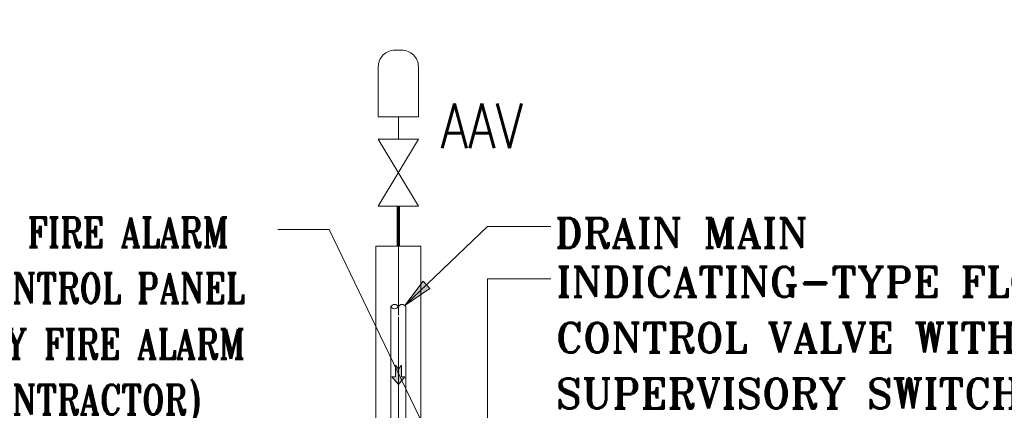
# Model space of a CAD drawing. Header units: inches. Extents: x 113025 to 158499, y 12149 to 30915.
# Tile 152 of 167: x 127975 to 128032, y 20473 to 20495. Entities that reach past the tile are written whole.
import ezdxf
from ezdxf.enums import TextEntityAlignment as Align

# ---------------------------------------------------------------- set-up
doc = ezdxf.new("R2010")
doc.units = ezdxf.units.IN
doc.header["$MEASUREMENT"] = 0
doc.linetypes.add('IMPORT-Center _2_', pattern=[19.999999, 8, -4, 4, -4])
for name, color, linetype in [('FF DRAIN PIPE', 44, 'Continuous'), ('FP-Spr Main', 30, 'Continuous'), ('FPS_Text', 7, 'Continuous'), ('LEDAR', 7, 'Continuous')]:
    doc.layers.add(name, color=color, linetype=linetype)
doc.styles.add('H P', font='romantic.ttf')
doc.styles.add('Romans', font='romans.shx')
doc.styles.add('ROMANT', font='romant__.ttf')
doc.styles.add('romant_1', font='romant__.ttf', dxfattribs={"width": 0.8, "height": 100})
doc.dimstyles.new('HP-50', dxfattribs={"dimscale": 50, "dimtxt": 2, "dimasz": 3, "dimexe": 1, "dimexo": 1, "dimgap": 1, "dimtad": 1, "dimdec": 0, "dimzin": 11, "dimdsep": 46, "dimtxsty": 'H P', "dimcen": 0, "dimdle": 100, "dimclrd": 256, "dimclre": 256, "dimclrt": 256, "dimadec": 0, "dimazin": 0, "dimtfac": 1, "dimtdec": 0, "dimtmove": 0, "dimatfit": 3, "dimfxl": 1, "dimtzin": 11, "dimarcsym": 0})

# ---------------------------------------------------------------- blocks, each defined once
blk = doc.blocks.new('OAPG11')
at = {"color": 0, "linetype": 'ByBlock', "lineweight": 5}
blk.add_lwpolyline([(0, 90), (0, -90), (300, 90), (300, -90)], close=True, dxfattribs=at)

msp = doc.modelspace()

# ---------------------------------------------------------------- hatches: boundary and pattern name
at = {"lineweight": 5}
msp.add_hatch(color=256, dxfattribs=at).paths.add_polyline_path([(127997.643, 20479.044), (127998.687, 20480.439), (127999.083, 20480.025)], flags=0)
at = {"layer": 'FPS_Text', "lineweight": 5}
msp.add_hatch(color=256, dxfattribs=at).paths.add_polyline_path([(127997.267, 20474.499), (127997.643, 20474.938), (127997.44, 20474.938), (127997.44, 20475.613), (127997.267, 20475.377), (127997.094, 20475.613), (127997.094, 20474.938), (127996.891, 20474.938)], flags=0)

# ---------------------------------------------------------------- linework, layer by layer
at = {"lineweight": 5}
for p, q in [((127997.643, 20479.044, 0.266), (127998.687, 20480.439, 0.266)), ((127998.687, 20480.439, 0.266), (127999.083, 20480.025, 0.266)), ((127999.083, 20480.025, 0.266), (127997.643, 20479.044, 0.266))]:
    msp.add_line(p, q, dxfattribs=at)
at = {"lineweight": 5, "elevation": 0.266, "flags": 128}
for points in [[(127997.643, 20479.044), (128002.401, 20483.592), (128006.051, 20483.592)], [(128001.177, 20467.034), (127993.277, 20483.422), (127990.333, 20483.422)], [(128002.401, 20466.72), (128002.401, 20480.59), (128006.051, 20480.59)]]:
    msp.add_lwpolyline(points, dxfattribs=at)
at = {"layer": 'FF DRAIN PIPE', "lineweight": 5}
msp.add_line((127996.837, 20478.983, 0.266), (127996.837, 20438.422, 0.266), dxfattribs=at)
at = {"layer": 'FF DRAIN PIPE', "lineweight": 5, "elevation": 0.266, "flags": 128}
msp.add_lwpolyline([(127997.696, 20456.522), (128024.256, 20456.522), (128024.256, 20457.11), (128018.265, 20457.11), (128018.265, 20459.013), (128017.677, 20459.013), (128017.677, 20457.11), (127997.696, 20457.11), (127997.696, 20478.983)], dxfattribs=at)
at = {"layer": 'FF DRAIN PIPE', "lineweight": 5}
for centre, start, end in [((127997.052, 20478.851, 0.266), 31.4628, 148.5372), ((127997.482, 20478.851, 0.266), 31.4628, 148.5372), ((127997.052, 20479.114, 0.266), 211.4628, 328.5372)]:
    msp.add_arc(centre, 0.252, start, end, dxfattribs=at)
at = {"layer": 'FP-Spr Main', "color": 1, "lineweight": 5, "true_color": 0xff0000}
for p, q in [((127997.267, 20489.899), (127997.267, 20488.617)), ((127995.978, 20482.462, 0.266), (127995.978, 20411.978, 0.266))]:
    msp.add_line(p, q, dxfattribs=at)
at = {"layer": 'FP-Spr Main', "color": 8, "linetype": 'IMPORT-Center _2_', "lineweight": 5, "true_color": 0x808080}
msp.add_line((127997.267, 20477.554, 0.266), (127997.267, 20411.438, 0.266), dxfattribs=at)
at = {"layer": 'FP-Spr Main', "color": 1, "lineweight": 5, "true_color": 0xff0000}
msp.add_lwpolyline([(127997.075, 20493.746), (127997.459, 20493.746, -0.414214), (127998.421, 20492.784), (127998.421, 20489.899), (127996.113, 20489.899), (127996.113, 20492.784, -0.414214)], format="xyb", close=True, dxfattribs=at)
at = {"layer": 'FP-Spr Main', "color": 1, "lineweight": 5, "true_color": 0xff0000, "const_width": 0.178, "elevation": -0.007}
msp.add_lwpolyline([(127997.267, 20482.462), (127997.267, 20484.77)], dxfattribs=at)
at = {"layer": 'FP-Spr Main', "color": 1, "lineweight": 5, "true_color": 0xff0000, "elevation": 0.266, "flags": 128}
for points in [[(127998.556, 20482.462), (127995.978, 20482.462)], [(127998.556, 20482.462), (127998.556, 20463.846), (128000.879, 20463.846)]]:
    msp.add_lwpolyline(points, dxfattribs=at)
at = {"layer": 'FP-Spr Main', "color": 8, "linetype": 'IMPORT-Center _2_', "lineweight": 5, "true_color": 0x808080, "elevation": 0.266, "flags": 128}
msp.add_lwpolyline([(127997.267, 20478.381), (127997.267, 20438.422), (127997.267, 20482.462)], dxfattribs=at)
at = {"layer": 'FPS_Text', "lineweight": 5, "elevation": 0.266, "flags": 128}
for points in [[(127997.094, 20474.938), (127997.094, 20475.613), (127997.267, 20475.377), (127997.44, 20475.613), (127997.44, 20474.938), (127997.643, 20474.938), (127997.267, 20474.499)], [(127997.267, 20474.498), (127996.891, 20474.937), (127997.094, 20474.937)]]:
    msp.add_lwpolyline(points, dxfattribs=at)

# ---------------------------------------------------------------- block references
at = {"layer": 'FP-Spr Main', "color": 1, "lineweight": 5, "true_color": 0xff0000, "xscale": 0.01282237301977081, "yscale": 0.01282237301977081, "zscale": 0.01282237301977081, "rotation": 90}
msp.add_blockref('OAPG11', (127997.267, 20484.77), dxfattribs=at)

# ---------------------------------------------------------------- texts
at = {"lineweight": 5, "attachment_point": 1, "line_spacing_factor": 1.120755}
for s, insert, char_height, width, style in [('TO FIRE ALARM\\PCONTROL PANEL\\P(BY FIRE ALARM\\PCONTRACTOR)', (127972.492, 20484.114, 0.266), 1.71825, 21.23754, 'romant_1'), ('DRAIN MAIN', (128006.275, 20484.081, 0.266), 1.7182, 19.36122, 'ROMANT'), ('INDICATING-TYPE FLOOR\\PCONTROL VALVE WITH\\PSUPERVISORY SWITCH', (128006.352, 20481.265, 0.266), 1.71825, 40.43381, 'ROMANT')]:
    msp.add_mtext(s, dxfattribs=dict(at, insert=insert, char_height=char_height, width=width, style=style))
at = {"layer": 'FP-Spr Main', "color": 1, "lineweight": 5, "true_color": 0xff0000, "style": 'Romans', "width": 0.8}
msp.add_text('AAV', height=2.5645, dxfattribs=at).set_placement((127999.703, 20489.39), align=Align.MIDDLE_LEFT)

# ---------------------------------------------------------------- leaders
at = {"layer": 'LEDAR', "lineweight": 5}
msp.add_leader([(128004.308, 20354.275, 0.959), (128007.134, 20356.912, 0.959), (128018.956, 20356.912, 0.959)], dimstyle='HP-50', override={"dimasz": 5, "dimtad": 0, "dimtfill": 1, "dimarcsym": 2}, dxfattribs=at)

doc.saveas('drawing.dxf')
